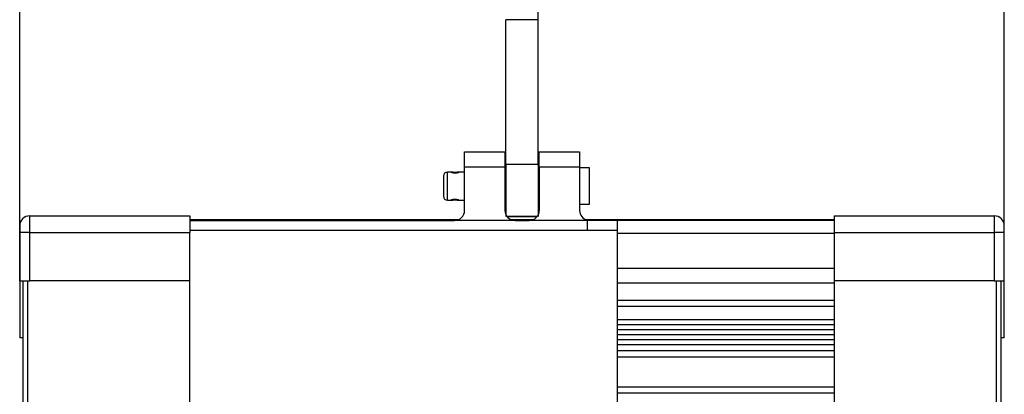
# Model space of a CAD drawing. Header units: millimetres. Extents: x 839 to 3016, y -619 to 920.
# Tile 11 of 13: x 1980 to 2469, y 435 to 621. Entities that reach past the tile are written whole.
import ezdxf

# ---------------------------------------------------------------- set-up
doc = ezdxf.new("R2010")
doc.units = ezdxf.units.MM
doc.dimstyles.get("Standard").update_dxf_attribs({"dimtxt": 20, "dimasz": 10, "dimexe": 0.18, "dimexo": 0.0625, "dimgap": 10, "dimtad": 0, "dimtih": 1, "dimtoh": 1, "dimdsep": 46, "dimtxsty": 'Standard', "dimcen": 0.09, "dimadec": 0, "dimazin": 0, "dimtfac": 1, "dimtofl": 0, "dimtmove": 0, "dimatfit": 3, "dimfxl": 0, "dimtolj": 1, "dimtzin": 0, "dimarcsym": 0})

# ---------------------------------------------------------------- blocks, each defined once
blk = doc.blocks.new('*D5')
at = {"color": 0, "lineweight": -2}
for p, q in [((1980.46, 491.63), (1980.46, 707.43)), ((1990.46, 707.25), (2187.84, 707.25)), ((2458.56, 707.25), (2261.18, 707.25)), ((2468.56, 491.63), (2468.56, 707.43))]:
    blk.add_line(p, q, dxfattribs=at)
at = {"color": 0, "lineweight": 18}
for points in [[(1990.46, 708.92), (1990.46, 705.58), (1980.46, 707.25)], [(2458.56, 708.92), (2458.56, 705.58), (2468.56, 707.25)]]:
    blk.add_solid(points, dxfattribs=at)
at = {"layer": 'Defpoints', "color": 0, "lineweight": 18}
for p in [(2468.56, 707.25), (1980.46, 491.57), (2468.56, 491.57)]:
    blk.add_point(p, dxfattribs=at)
at = {"color": 0, "lineweight": 18, "insert": (2224.51, 707.25), "char_height": 20, "attachment_point": 5}
blk.add_mtext('\\A1;488', dxfattribs=at)

msp = doc.modelspace()

# ---------------------------------------------------------------- linework, layer by layer
at = {"linetype": 'Continuous'}
for p, q in [((2237.529, 621.059), (2237.529, 628.047)), ((2221.529, 549.254), (2221.529, 621.059)), ((2237.529, 621.059), (2221.529, 621.059)), ((2237.529, 549.254), (2237.529, 621.059)), ((2201.01, 555.572), (2221.01, 555.572)), ((2201.01, 548.051), (2201.01, 555.571)), ((2201.01, 555.571), (2221.01, 555.571)), ((2221.01, 555.572), (2221.529, 555.572)), ((2221.01, 555.571), (2221.01, 548.051)), ((2237.529, 555.572), (2245.529, 555.572)), ((2238.01, 555.572), (2258.01, 555.572)), ((2238.01, 548.051), (2238.01, 555.571)), ((2238.01, 555.571), (2258.01, 555.571)), ((2258.01, 555.571), (2258.01, 548.051)), ((2221.01, 548.051), (2201.01, 548.051)), ((2201.01, 526.571), (2201.01, 548.051)), ((2221.529, 550.572), (2221.01, 550.572)), ((2221.01, 548.051), (2221.01, 526.571)), ((2238.01, 550.572), (2237.529, 550.572)), ((2258.01, 548.051), (2238.01, 548.051)), ((2238.01, 548.051), (2238.01, 526.571)), ((2258.01, 548.051), (2258.01, 526.571)), ((2263.01, 547.571), (2258.01, 547.571)), ((2263.01, 529.571), (2263.01, 547.571)), ((2190.51, 543.571), (2190.51, 538.571)), ((2192.51, 538.571), (2192.51, 545.571)), ((2194.32, 545.571), (2192.51, 545.571)), ((2201.011, 545.571), (2198.226, 545.571)), ((2221.53, 545.571), (2221.01, 545.571)), ((2238.01, 545.571), (2237.529, 545.571)), ((2190.51, 538.571), (2190.51, 533.571)), ((2192.51, 531.571), (2192.51, 538.571)), ((2192.51, 531.571), (2194.272, 531.571)), ((2198.179, 531.571), (2201.011, 531.571)), ((2221.011, 531.571), (2221.53, 531.571)), ((2237.528, 531.571), (2238.01, 531.571)), ((2258.01, 529.571), (2263.01, 529.571)), ((1985.461, 523.871), (2064.761, 523.871)), ((1985.461, 515.571), (1985.461, 523.871)), ((2064.761, 523.871), (2064.761, 515.571)), ((2222.01, 523.571), (2237.01, 523.571)), ((2237.003, 523.561), (2222.018, 523.561)), ((2236.997, 523.553), (2222.024, 523.553)), ((2384.261, 523.871), (2384.261, 515.571)), ((2384.261, 523.871), (2463.561, 523.871)), ((2463.561, 523.871), (2463.561, 515.571)), ((1980.461, 518.871), (1980.461, 515.571)), ((2064.761, 522.071), (2198.191, 522.071)), ((2064.761, 521.571), (2196.01, 521.571)), ((2226.01, 521.571), (2196.01, 521.571)), ((2223.834, 522.071), (2235.191, 522.071)), ((2226.01, 521.571), (2233.01, 521.571)), ((2261.761, 521.571), (2233.01, 521.571)), ((2260.831, 522.071), (2384.261, 522.071)), ((2261.761, 521.571), (2261.761, 521.73)), ((2276.761, 516.572), (2276.761, 521.572)), ((2384.261, 521.571), (2276.921, 521.571)), ((2468.561, 515.571), (2468.561, 518.871)), ((1985.461, 515.571), (1980.461, 515.571)), ((1980.461, 515.571), (1980.461, 491.571)), ((1985.461, 515.571), (2064.761, 515.571)), ((1985.461, 491.571), (1985.461, 515.571)), ((2064.761, 491.571), (2064.761, 515.571)), ((2276.761, 516.572), (2261.761, 516.572)), ((2276.761, 381.571), (2276.761, 516.572)), ((2384.261, 515.068), (2276.761, 515.068)), ((2384.261, 515.571), (2384.261, 491.571)), ((2384.261, 515.571), (2463.561, 515.571)), ((2468.561, 515.571), (2463.561, 515.571)), ((2463.561, 515.571), (2463.561, 491.571)), ((2468.561, 491.571), (2468.561, 515.571)), ((2384.261, 497.842), (2276.761, 497.842)), ((1980.461, 491.571), (1980.461, 463.371)), ((1980.461, 491.571), (1985.461, 491.571)), ((1982.261, 406.571), (1982.261, 491.571)), ((1984.261, 491.571), (1984.261, 406.571)), ((2064.761, 491.571), (1985.461, 491.571)), ((2064.761, 406.571), (2064.761, 491.571)), ((2384.261, 490.468), (2276.761, 490.468)), ((2384.261, 491.571), (2384.261, 406.571)), ((2463.561, 491.571), (2384.261, 491.571)), ((2463.561, 491.571), (2468.561, 491.571)), ((2464.761, 406.571), (2464.761, 491.571)), ((2466.761, 491.571), (2466.761, 406.571)), ((2468.561, 463.371), (2468.561, 491.571)), ((2276.761, 482.068), (2384.261, 482.068)), ((2276.761, 479.068), (2384.261, 479.068)), ((2276.761, 472.568), (2384.261, 472.568)), ((2276.761, 470.068), (2384.261, 470.068)), ((2276.761, 467.568), (2384.261, 467.568)), ((2276.761, 465.068), (2384.261, 465.068)), ((1982.261, 463.371), (1980.461, 463.371)), ((2276.761, 462.568), (2384.261, 462.568)), ((2276.761, 460.068), (2384.261, 460.068)), ((2468.561, 463.371), (2466.761, 463.371)), ((2276.761, 457.068), (2384.261, 457.068)), ((2276.761, 454.068), (2384.261, 454.068)), ((2276.761, 439.068), (2384.261, 439.068)), ((2276.761, 436.068), (2384.261, 436.068))]:
    msp.add_line(p, q, dxfattribs=at)
for centre, radius, start, end in [((2192.51, 543.571), 2, 90, 180), ((2192.51, 533.571), 2, 180, 270), ((1985.461, 518.871), 5, 90, 180), ((2196.01, 526.571), 5, 270, 0), ((2226.01, 526.571), 5, 180, 270), ((2233.01, 526.571), 5, 270, 0), ((2263.01, 526.571), 5, 180, 255.52995), ((2463.561, 518.871), 5, 0, 90)]:
    msp.add_arc(centre, radius, start, end, dxfattribs=at)
for points in [[(2237.529, 549.254), (2232.196, 549.254), (2226.862, 549.254), (2221.529, 549.254)], [(2276.761, 521.572), (2271.761, 521.572), (2266.761, 521.572), (2261.761, 521.572)]]:
    msp.add_open_spline(points, degree=3, dxfattribs=at)
for points, degree, knots in [([(2221.529, 549.254), (2221.529, 548.896), (2221.529, 548.52), (2221.529, 547.735), (2221.529, 547.326), (2221.529, 546.479), (2221.529, 546.042), (2221.529, 545.142), (2221.529, 544.679), (2221.529, 543.736), (2221.529, 543.254), (2221.529, 542.276), (2221.529, 541.78), (2221.529, 540.778), (2221.529, 540.273), (2221.529, 539.258), (2221.529, 538.748), (2221.529, 537.73), (2221.529, 537.221), (2221.529, 536.211), (2221.529, 535.709), (2221.529, 534.716), (2221.529, 534.226), (2221.529, 533.261), (2221.529, 532.788), (2221.529, 531.862), (2221.529, 531.41), (2221.529, 530.532), (2221.529, 530.106), (2221.529, 529.285), (2221.529, 528.89), (2221.529, 528.134), (2221.529, 527.774), (2221.529, 527.092), (2221.529, 526.77), (2221.529, 526.168), (2221.529, 525.888), (2221.529, 525.373), (2221.529, 525.138), (2221.529, 524.715), (2221.529, 524.527), (2221.529, 524.201), (2221.529, 524.062), (2221.529, 523.835), (2221.529, 523.747), (2221.529, 523.622), (2221.529, 523.585), (2221.529, 523.572), (2221.529, 523.571), (2221.529, 523.571)], 3, [0, 0, 0, 0, 0.0430862, 0.0430862, 0.0861725, 0.0861725, 0.1292587, 0.1292587, 0.1723449, 0.1723449, 0.2154312, 0.2154312, 0.2585174, 0.2585174, 0.3016036, 0.3016036, 0.3446899, 0.3446899, 0.3877761, 0.3877761, 0.4308623, 0.4308623, 0.4739485, 0.4739485, 0.5170348, 0.5170348, 0.560121, 0.560121, 0.6032072, 0.6032072, 0.6462935, 0.6462935, 0.6893797, 0.6893797, 0.7324659, 0.7324659, 0.7755522, 0.7755522, 0.8186384, 0.8186384, 0.8617246, 0.8617246, 0.9048109, 0.9048109, 0.9478971, 0.9478971, 0.9909833, 0.9909833, 1, 1, 1, 1]), ([(2237.529, 549.255), (2237.529, 548.62), (2237.529, 546.676), (2237.529, 543.857), (2237.529, 540.808), (2237.529, 537.661), (2237.529, 534.554), (2237.529, 531.623), (2237.529, 528.994), (2237.529, 526.783), (2237.529, 525.086), (2237.529, 523.977), (2237.529, 523.571), (2237.529, 523.571)], 2, [0, 0, 0, 0.0511235, 0.1396314, 0.2281394, 0.3166473, 0.4051553, 0.4936632, 0.5821712, 0.6706791, 0.7591871, 0.847695, 0.936203, 1, 1, 1]), ([(2194.282, 545.563), (2194.282, 545.56), (2194.284, 545.557), (2194.294, 545.548), (2194.303, 545.543), (2194.321, 545.533), (2194.328, 545.529), (2194.343, 545.522), (2194.351, 545.518), (2194.397, 545.498), (2194.445, 545.479), (2194.519, 545.453), (2194.535, 545.447), (2194.568, 545.436), (2194.585, 545.431), (2194.638, 545.414), (2194.713, 545.39), (2194.798, 545.367), (2194.866, 545.349), (2194.889, 545.343), (2194.936, 545.331), (2194.961, 545.325), (2195.085, 545.296), (2195.191, 545.274), (2195.36, 545.245), (2195.419, 545.235), (2195.509, 545.222), (2195.54, 545.218), (2195.601, 545.211), (2195.632, 545.207), (2195.788, 545.19), (2195.915, 545.18), (2196.078, 545.173), (2196.111, 545.172), (2196.177, 545.171), (2196.21, 545.17), (2196.31, 545.169), (2196.375, 545.17), (2196.571, 545.176), (2196.7, 545.184), (2196.891, 545.202), (2196.954, 545.21), (2197.075, 545.225), (2197.194, 545.243), (2197.306, 545.263), (2197.389, 545.279), (2197.416, 545.284), (2197.469, 545.295), (2197.495, 545.301), (2197.623, 545.33), (2197.716, 545.353), (2197.821, 545.383), (2197.842, 545.389), (2197.882, 545.401), (2197.901, 545.406), (2197.957, 545.424), (2198.026, 545.446), (2198.084, 545.467), (2198.137, 545.487), (2198.161, 545.496), (2198.181, 545.505)], 3, [0, 0, 0, 0, 0.0298671, 0.0298671, 0.0645147, 0.0645147, 0.0818385, 0.0818385, 0.0991623, 0.0991623, 0.1684575, 0.1684575, 0.1857813, 0.1857813, 0.2031051, 0.2031051, 0.2377527, 0.2724003, 0.2724003, 0.2897241, 0.2897241, 0.3070479, 0.3070479, 0.3763432, 0.3763432, 0.4109908, 0.4109908, 0.4283146, 0.4283146, 0.4456384, 0.4456384, 0.5149336, 0.5149336, 0.5322574, 0.5322574, 0.5495812, 0.5495812, 0.5842288, 0.5842288, 0.653524, 0.653524, 0.6881716, 0.6881716, 0.7228192, 0.7574668, 0.7574668, 0.7747906, 0.7747906, 0.7921144, 0.7921144, 0.8614096, 0.8614096, 0.8787334, 0.8787334, 0.8960572, 0.8960572, 0.9307048, 0.9653524, 0.9653524, 1, 1, 1, 1]), ([(2198.181, 545.505), (2198.222, 545.522), (2198.251, 545.536), (2198.275, 545.553), (2198.28, 545.557), (2198.282, 545.563), (2198.282, 545.564), (2198.28, 545.567), (2198.279, 545.568), (2198.266, 545.572), (2198.243, 545.572), (2198.199, 545.567), (2198.189, 545.566), (2198.174, 545.564), (2198.168, 545.564), (2198.157, 545.562), (2198.128, 545.558), (2198.068, 545.549), (2198.003, 545.538), (2197.95, 545.529), (2197.931, 545.526), (2197.893, 545.52), (2197.874, 545.516), (2197.771, 545.5), (2197.681, 545.485), (2197.532, 545.463), (2197.481, 545.456), (2197.4, 545.445), (2197.372, 545.442), (2197.316, 545.435), (2197.288, 545.431), (2197.145, 545.415), (2197.026, 545.403), (2196.87, 545.392), (2196.838, 545.39), (2196.774, 545.385), (2196.742, 545.384), (2196.645, 545.379), (2196.58, 545.376), (2196.385, 545.37), (2196.254, 545.37), (2196.089, 545.373), (2196.056, 545.374), (2195.99, 545.376), (2195.958, 545.377), (2195.861, 545.381), (2195.733, 545.388), (2195.609, 545.398), (2195.517, 545.406), (2195.487, 545.409), (2195.427, 545.415), (2195.397, 545.418), (2195.251, 545.434), (2195.141, 545.448), (2195.013, 545.466), (2194.988, 545.47), (2194.939, 545.477), (2194.914, 545.481), (2194.843, 545.491), (2194.799, 545.499), (2194.672, 545.519), (2194.598, 545.532), (2194.518, 545.545), (2194.502, 545.547), (2194.473, 545.552), (2194.459, 545.554), (2194.42, 545.56), (2194.374, 545.567), (2194.34, 545.57), (2194.321, 545.571), (2194.315, 545.571), (2194.311, 545.571)], 3, [0, 0, 0, 0, 0.0598408, 0.0598408, 0.0897612, 0.0897612, 0.1047215, 0.1047215, 0.1196817, 0.1196817, 0.1795225, 0.1795225, 0.1944827, 0.1944827, 0.2019628, 0.2019628, 0.2094429, 0.2393633, 0.2692837, 0.2692837, 0.284244, 0.284244, 0.2992042, 0.2992042, 0.359045, 0.359045, 0.3889654, 0.3889654, 0.4039256, 0.4039256, 0.4188858, 0.4188858, 0.4787267, 0.4787267, 0.4936869, 0.4936869, 0.5086471, 0.5086471, 0.5385675, 0.5385675, 0.5984083, 0.5984083, 0.6133685, 0.6133685, 0.6283287, 0.6283287, 0.6582492, 0.6881696, 0.6881696, 0.7031298, 0.7031298, 0.71809, 0.71809, 0.7779308, 0.7779308, 0.792891, 0.792891, 0.8078512, 0.8078512, 0.8377717, 0.8377717, 0.8976125, 0.8976125, 0.9125727, 0.9125727, 0.9275329, 0.9275329, 0.9574533, 0.9873737, 0.9873737, 1, 1, 1, 1]), ([(2198.097, 531.582), (2198.145, 531.575), (2198.18, 531.571), (2198.214, 531.571), (2198.222, 531.572), (2198.23, 531.575), (2198.231, 531.576), (2198.233, 531.578), (2198.233, 531.58), (2198.229, 531.589), (2198.213, 531.6), (2198.178, 531.618), (2198.17, 531.621), (2198.157, 531.627), (2198.152, 531.629), (2198.142, 531.634), (2198.118, 531.644), (2198.065, 531.665), (2198.007, 531.686), (2197.959, 531.702), (2197.943, 531.708), (2197.908, 531.719), (2197.89, 531.725), (2197.796, 531.754), (2197.712, 531.778), (2197.573, 531.813), (2197.524, 531.824), (2197.46, 531.839), (2197.447, 531.842), (2197.421, 531.847), (2197.408, 531.85), (2197.368, 531.858), (2197.341, 531.864), (2197.204, 531.89), (2197.089, 531.909), (2196.937, 531.929), (2196.891, 531.935), (2196.844, 531.94), (2196.813, 531.943), (2196.797, 531.945), (2196.717, 531.952), (2196.653, 531.958), (2196.46, 531.97), (2196.329, 531.973), (2196.164, 531.972), (2196.131, 531.972), (2196.065, 531.97), (2196.032, 531.969), (2195.934, 531.965), (2195.805, 531.957), (2195.678, 531.946), (2195.585, 531.935), (2195.554, 531.932), (2195.492, 531.924), (2195.462, 531.92), (2195.312, 531.898), (2195.199, 531.878), (2195.065, 531.851), (2195.039, 531.846), (2194.988, 531.834), (2194.962, 531.829), (2194.888, 531.811), (2194.84, 531.799), (2194.706, 531.764), (2194.625, 531.74), (2194.537, 531.712), (2194.519, 531.706), (2194.487, 531.695), (2194.471, 531.69), (2194.426, 531.674), (2194.372, 531.654), (2194.33, 531.636), (2194.303, 531.624), (2194.295, 531.621), (2194.279, 531.613), (2194.273, 531.61), (2194.244, 531.594), (2194.233, 531.585), (2194.233, 531.579)], 3, [0, 0, 0, 0, 0.05576, 0.05576, 0.08364, 0.08364, 0.09758, 0.09758, 0.11152, 0.11152, 0.16728, 0.16728, 0.18122, 0.18122, 0.18819, 0.18819, 0.19516, 0.2230399, 0.2509199, 0.2509199, 0.2648599, 0.2648599, 0.2787999, 0.2787999, 0.3345599, 0.3345599, 0.3624399, 0.3624399, 0.3694099, 0.3694099, 0.3763799, 0.3763799, 0.3903199, 0.3903199, 0.4460799, 0.4460799, 0.4600199, 0.4669899, 0.4669899, 0.4739599, 0.4739599, 0.5018399, 0.5018399, 0.5575999, 0.5575999, 0.5715399, 0.5715399, 0.5854799, 0.5854799, 0.6133599, 0.6412398, 0.6412398, 0.6551798, 0.6551798, 0.6691198, 0.6691198, 0.7248798, 0.7248798, 0.7388198, 0.7388198, 0.7527598, 0.7527598, 0.7806398, 0.7806398, 0.8363998, 0.8363998, 0.8503398, 0.8503398, 0.8642798, 0.8642798, 0.8921598, 0.9200398, 0.9200398, 0.9339798, 0.9339798, 0.9479198, 0.9479198, 1, 1, 1, 1]), ([(2194.262, 531.571), (2194.266, 531.571), (2194.272, 531.571), (2194.305, 531.573), (2194.345, 531.578), (2194.41, 531.588), (2194.424, 531.59), (2194.453, 531.595), (2194.469, 531.597), (2194.517, 531.605), (2194.586, 531.617), (2194.665, 531.63), (2194.729, 531.64), (2194.751, 531.644), (2194.796, 531.651), (2194.819, 531.655), (2194.937, 531.673), (2195.039, 531.688), (2195.204, 531.708), (2195.261, 531.715), (2195.349, 531.725), (2195.378, 531.728), (2195.438, 531.734), (2195.469, 531.736), (2195.621, 531.75), (2195.747, 531.758), (2195.909, 531.765), (2195.941, 531.767), (2196.007, 531.769), (2196.04, 531.77), (2196.139, 531.771), (2196.205, 531.772), (2196.401, 531.771), (2196.532, 531.767), (2196.694, 531.759), (2196.726, 531.757), (2196.789, 531.753), (2196.821, 531.751), (2196.914, 531.744), (2197.037, 531.733), (2197.154, 531.721), (2197.24, 531.711), (2197.268, 531.708), (2197.324, 531.701), (2197.352, 531.697), (2197.486, 531.679), (2197.585, 531.665), (2197.698, 531.647), (2197.72, 531.643), (2197.763, 531.636), (2197.785, 531.633), (2197.846, 531.623), (2197.922, 531.61), (2197.986, 531.599), (2198.046, 531.59), (2198.073, 531.585), (2198.097, 531.582)], 3, [0, 0, 0, 0, 0.0157853, 0.0157853, 0.0914941, 0.0914941, 0.1104213, 0.1104213, 0.1293485, 0.1293485, 0.1672029, 0.2050573, 0.2050573, 0.2239845, 0.2239845, 0.2429118, 0.2429118, 0.3186206, 0.3186206, 0.356475, 0.356475, 0.3754022, 0.3754022, 0.3943294, 0.3943294, 0.4700382, 0.4700382, 0.4889654, 0.4889654, 0.5078926, 0.5078926, 0.5457471, 0.5457471, 0.6214559, 0.6214559, 0.6403831, 0.6403831, 0.6593103, 0.6593103, 0.6971647, 0.7350191, 0.7350191, 0.7539463, 0.7539463, 0.7728735, 0.7728735, 0.8485824, 0.8485824, 0.8675096, 0.8675096, 0.8864368, 0.8864368, 0.9242912, 0.9621456, 0.9621456, 1, 1, 1, 1]), ([(2261.761, 521.505), (2261.761, 521.496), (2261.761, 521.486), (2261.761, 521.412), (2261.761, 521.316), (2261.761, 521.066), (2261.761, 520.911), (2261.761, 520.547), (2261.761, 520.339), (2261.761, 519.876), (2261.761, 519.622), (2261.761, 519.078), (2261.761, 518.788), (2261.761, 518.183), (2261.761, 517.868), (2261.761, 517.226), (2261.761, 516.899), (2261.761, 516.572)], 3, [0, 0, 0, 0, 0.0229096, 0.0229096, 0.1624939, 0.1624939, 0.3020783, 0.3020783, 0.4416626, 0.4416626, 0.581247, 0.581247, 0.7208313, 0.7208313, 0.8604157, 0.8604157, 1, 1, 1, 1]), ([(2261.761, 516.571), (2156.761, 516.571), (2064.761, 516.571)], 1, [0, 0, 1, 1.8761905, 1.8761905])]:
    msp.add_open_spline(points, degree=degree, knots=knots, dxfattribs=at)

# ---------------------------------------------------------------- dimensions: what is measured, and where the dimension line sits
at = {"lineweight": 18}
dim = msp.add_linear_dim(base=(2468.561, 707.251), p1=(1980.461, 491.571), p2=(2468.561, 491.571), text='488', dimstyle='Standard', dxfattribs=at)
dim.commit()
dim.dimension.update_dxf_attribs({"geometry": '*D5', "text_midpoint": (2224.511, 707.251)})

doc.saveas('drawing.dxf')
